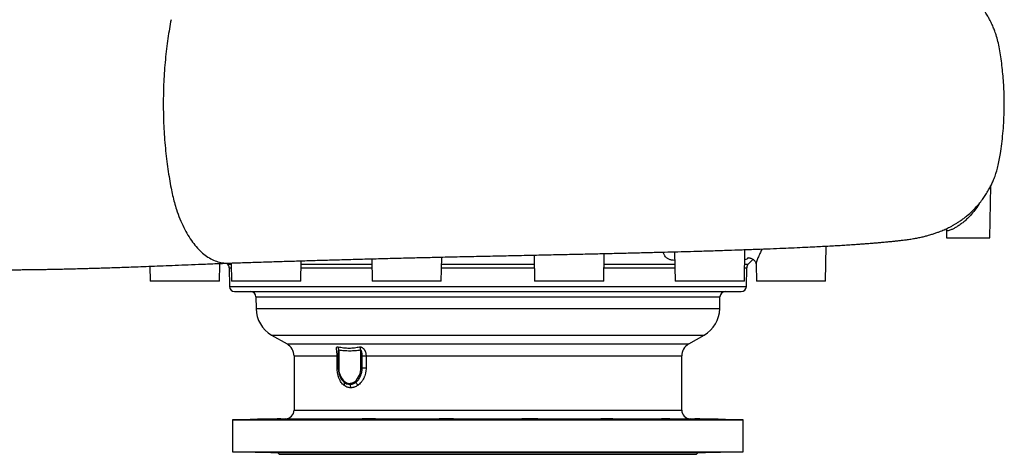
# Model space of a CAD drawing. Header units: millimetres. Extents: x 1566 to 6379, y 1263 to 6912.
# Tile 6 of 11: x 4104 to 6379, y 1263 to 2267. Entities that reach past the tile are written whole.
import ezdxf

# ---------------------------------------------------------------- set-up
doc = ezdxf.new("R2010")
doc.units = ezdxf.units.MM
doc.header["$LTSCALE"] = 2

msp = doc.modelspace()

# ---------------------------------------------------------------- linework, layer by layer
at = {"color": 7, "linetype": 'Continuous', "lineweight": 25}
for p, q in [((6345.6, 1762.7), (6347.8, 1883.1)), ((6245.3, 1779.9), (6245.6, 1762.7)), ((6245.4, 1779.8), (6245.4, 1779.9)), ((6245.6, 1762.7), (6345.6, 1762.7)), ((5617.1, 1730.2), (5618.3, 1662.7)), ((5778.3, 1662.7), (5779.6, 1735.8)), ((5965.9, 1662.7), (5967.4, 1743.9)), ((4753, 1662.7), (4753.8, 1710)), ((4917.1, 1714.6), (4918, 1662.7)), ((5078, 1662.7), (5079, 1718.6)), ((5292.2, 1723.2), (5293.3, 1662.7)), ((5453.3, 1662.7), (5454.4, 1726.7)), ((5787.1, 1702.1), (5798.5, 1713.5)), ((4404.7, 1697.4), (4405.4, 1662.7)), ((4565.4, 1662.7), (4566, 1701.2)), ((4566, 1701.2), (4566, 1701.2)), ((4581.9, 1704.4), (4584.2, 1702.1)), ((4587.7, 1693.9), (4588.4, 1650.5)), ((4592.3, 1704.8), (4593, 1662.7)), ((5782.9, 1650.5), (5783.6, 1693.9)), ((5805.3, 1701.2), (5805.9, 1662.7)), ((4565.4, 1662.7), (4405.4, 1662.7)), ((4753, 1662.7), (4593, 1662.7)), ((5078, 1662.7), (4918, 1662.7)), ((5453.3, 1662.7), (5293.3, 1662.7)), ((5778.3, 1662.7), (5618.3, 1662.7)), ((5965.9, 1662.7), (5805.9, 1662.7)), ((4600.4, 1638.7), (5770.9, 1638.7)), ((4649.5, 1626.9), (4649.9, 1599.4)), ((5721.4, 1599.4), (5721.8, 1626.9)), ((4685.9, 1538.3), (4721.6, 1517.7)), ((5649.6, 1517.7), (5685.4, 1538.3)), ((4840.9, 1503.2), (4840.9, 1462.7)), ((4891.8, 1462.7), (4891.8, 1503.2)), ((4737.6, 1490), (4737.6, 1364.8)), ((4837.2, 1462.7), (4837.2, 1490)), ((4839.7, 1497.1), (4839.7, 1496.7)), ((4839.7, 1496.7), (4839.7, 1462.7)), ((4895.1, 1490), (4904.1, 1490)), ((4895.1, 1462.7), (4895.1, 1490)), ((4904.1, 1490), (4904.1, 1462.7)), ((5633.6, 1364.8), (5633.6, 1490)), ((4895.1, 1462.7), (4891.8, 1462.7)), ((4895.1, 1462.7), (4904.1, 1462.7)), ((4718, 1344.8), (4595.7, 1342.7)), ((4595.7, 1342.7), (4595.7, 1268.7)), ((4595.7, 1342.7), (5775.6, 1342.7)), ((5775.6, 1342.7), (5653.3, 1344.8)), ((5775.6, 1268.7), (5775.6, 1342.7)), ((4595.7, 1268.7), (4699.5, 1266.9)), ((4595.7, 1268.7), (5775.6, 1268.7)), ((4699.5, 1266.9), (4703.6, 1262.7)), ((4699.5, 1266.9), (5671.8, 1266.9)), ((4703.6, 1262.7), (5667.6, 1262.7)), ((5667.6, 1262.7), (5671.8, 1266.9)), ((5671.8, 1266.9), (5775.6, 1268.7))]:
    msp.add_line(p, q, dxfattribs=at)
at = {"color": 8, "linetype": 'Continuous', "lineweight": 25}
for p, q in [((5779.6, 1734.6), (5780.3, 1735.9)), ((4565.9, 1701.2), (4565.7, 1703.8)), ((4584.2, 1702.1), (4592.3, 1702.1)), ((4587.7, 1693.9), (4592.5, 1693.9)), ((4753.5, 1693.9), (4917.5, 1693.9)), ((4753.7, 1702.1), (4917.3, 1702.1)), ((5078.5, 1693.9), (5292.8, 1693.9)), ((5078.7, 1702.1), (5292.6, 1702.1)), ((5453.8, 1693.9), (5617.8, 1693.9)), ((5454, 1702.1), (5617.6, 1702.1)), ((5778.8, 1693.9), (5783.6, 1693.9)), ((5779, 1702.1), (5787.1, 1702.1)), ((4588.4, 1650.5), (5782.9, 1650.5)), ((4649.5, 1626.9), (5721.8, 1626.9)), ((4649.9, 1599.4), (5721.4, 1599.4)), ((4685.9, 1538.3), (5685.4, 1538.3)), ((4721.6, 1517.7), (5649.6, 1517.7)), ((4737.6, 1490), (4837.2, 1490)), ((4837.2, 1490), (4839.7, 1490)), ((4904.1, 1490), (5633.6, 1490)), ((4837.2, 1462.7), (4839.7, 1462.7)), ((4839.7, 1462.7), (4840.9, 1462.7)), ((4718, 1344.8), (5653.3, 1344.8)), ((4737.6, 1364.8), (5633.6, 1364.8))]:
    msp.add_line(p, q, dxfattribs=at)
at = {"color": 7, "linetype": 'Continuous', "lineweight": 25, "flags": 128}
for points in [[(4653.6, 1343.5), (4653.7, 1343.5), (4654.6, 1343.5), (4656.2, 1343.6), (4658.6, 1343.6), (4661.5, 1343.6), (4665, 1343.7), (4668.9, 1343.7), (4673.2, 1343.8), (4677.6, 1343.9), (4682.2, 1343.9), (4686.7, 1344), (4691, 1344.1), (4695, 1344.2), (4698.7, 1344.2), (4701.8, 1344.3), (4704.3, 1344.4), (4706.1, 1344.4), (4707.2, 1344.4), (4707.5, 1344.5), (4707.1, 1344.5), (4705.9, 1344.5), (4704.1, 1344.5), (4701.5, 1344.4), (4698.3, 1344.4), (4694.7, 1344.3), (4690.6, 1344.3), (4686.3, 1344.2), (4681.8, 1344.1), (4677.2, 1344), (4672.8, 1344), (4668.5, 1343.9), (4664.6, 1343.8), (4661.2, 1343.7), (4658.3, 1343.7), (4655.6, 1343.6), (4655.6, 1343.6)], [(5066.1, 1343.6), (5069.6, 1343.6), (5073.5, 1343.6), (5077.7, 1343.5), (5082.2, 1343.5), (5086.7, 1343.6), (5091.2, 1343.6), (5095.6, 1343.6), (5099.6, 1343.7), (5103.2, 1343.7), (5106.3, 1343.8), (5108.9, 1343.9), (5110.7, 1343.9), (5111.8, 1344), (5112.2, 1344.1), (5111.8, 1344.2), (5110.6, 1344.2), (5108.7, 1344.3), (5106.2, 1344.4), (5103, 1344.4), (5099.4, 1344.4), (5095.3, 1344.5), (5091, 1344.5), (5086.5, 1344.5), (5081.9, 1344.5), (5077.5, 1344.4), (5073.2, 1344.4), (5069.3, 1344.3), (5065.9, 1344.3), (5063, 1344.2), (5060.7, 1344.1), (5059.2, 1344), (5058.3, 1344), (5058.3, 1344)], [(5471.8, 1343.6), (5476.3, 1343.6), (5480.7, 1343.6), (5484.9, 1343.5), (5488.6, 1343.5), (5491.9, 1343.6), (5494.7, 1343.6), (5496.7, 1343.6), (5498.1, 1343.7), (5498.7, 1343.7), (5498.6, 1343.8), (5497.7, 1343.9), (5496, 1343.9), (5493.7, 1344), (5490.8, 1344.1), (5487.3, 1344.2), (5483.3, 1344.2), (5479.1, 1344.3), (5474.6, 1344.4), (5470.1, 1344.4), (5465.6, 1344.4), (5461.2, 1344.5), (5457.2, 1344.5), (5453.6, 1344.5), (5450.5, 1344.5), (5448, 1344.4), (5446.2, 1344.4), (5445.1, 1344.3), (5445.1, 1344.3)], [(5624.2, 1343.6), (5628.2, 1343.6), (5631.9, 1343.6), (5635, 1343.5), (5637.5, 1343.5), (5639.4, 1343.6), (5640.5, 1343.6), (5640.9, 1343.6), (5640.5, 1343.7), (5639.3, 1343.7), (5637.4, 1343.8), (5634.9, 1343.9), (5631.8, 1343.9), (5628.1, 1344), (5624.1, 1344.1), (5619.7, 1344.2), (5615.2, 1344.2), (5610.7, 1344.3), (5606.2, 1344.4), (5602, 1344.4), (5598.1, 1344.4), (5594.6, 1344.5), (5591.7, 1344.5), (5589.4, 1344.5), (5587.8, 1344.5), (5587, 1344.4), (5587, 1344.4)]]:
    msp.add_lwpolyline(points, dxfattribs=at)
at = {"color": 7, "linetype": 'Continuous', "lineweight": 25}
for centre, radius, start, end in [((4575.7, 1693.6), 12, 1, 45), ((5795.6, 1693.6), 12, 135, 179), ((4600.4, 1650.7), 12, 181, 270), ((4637.5, 1626.7), 12, 1, 90), ((5733.8, 1626.7), 12, 90, 179), ((5770.9, 1650.7), 12, 270, 359), ((4721.9, 1600.7), 72, 181, 240), ((5649.4, 1600.7), 72, 300, 359), ((4705.6, 1490), 32, 0, 60), ((4826.5, 1504.4), 14.4, 355.3946, 27.9484), ((4876, 1502.4), 15.8, 3.0258, 33.6253), ((5665.6, 1490), 32, 120, 180), ((4881, 1460.9), 40.2, 177.4747, 227.7069), ((4851.7, 1460.9), 40.2, 312.2929, 2.5255), ((4843.7, 1425.6), 10.6, 339.3669, 17.9924), ((4857.2, 1429.8), 3.51, 155.7485, 194.9846), ((4871.4, 1426.6), 5.11, 179.3497, 208.821), ((4853.5, 1416.8), 15.3, 359.3485, 28.8223), ((4884.5, 1433.6), 6.27, 201.9432, 228.3944), ((4866.6, 1415.1), 19.5, 20.3385, 45.197), ((4717.6, 1364.8), 20, 271, 0), ((5653.6, 1364.8), 20, 180, 269)]:
    msp.add_arc(centre, radius, start, end, dxfattribs=at)
for points, knots in [([(4585.5, 1704.6), (4598.1, 1705), (4623.2, 1705.8), (4661.7, 1707.1), (4700.1, 1708.3), (4738.5, 1709.5), (4776.7, 1710.7), (4814.6, 1711.8), (4854.2, 1712.9), (4895.4, 1714), (4938.1, 1715.2), (4980.1, 1716.3), (5021.3, 1717.3), (5061.7, 1718.2), (5105.6, 1719.2), (5152.7, 1720.3), (5202.8, 1721.3), (5251.1, 1722.3), (5297.6, 1723.3), (5342.1, 1724.3), (5384.5, 1725.2), (5424.8, 1726.1), (5463.3, 1726.9), (5500.3, 1727.8), (5535.7, 1728.7), (5569.4, 1729.6), (5601.4, 1730.4), (5632, 1731.2), (5664.1, 1732.1), (5697.5, 1733.1), (5731.8, 1734.2), (5765.5, 1735.3), (5798.3, 1736.5), (5830.2, 1737.7), (5859.7, 1738.9), (5887, 1740), (5912.5, 1741.1), (5934.7, 1742.2), (5954.2, 1743.2), (5971.4, 1744.1), (5988, 1745), (6003.4, 1745.9), (6015.8, 1746.7), (6026.1, 1747.4), (6035.1, 1748), (6045.1, 1748.7), (6055.6, 1749.4), (6066.1, 1750.2), (6076.1, 1751), (6084.3, 1751.7), (6091, 1752.3), (6096.3, 1752.8), (6101.6, 1753.3), (6106.9, 1753.7), (6112.1, 1754.2), (6116.9, 1754.7), (6120.8, 1755.1), (6123.8, 1755.4), (6126.4, 1755.7), (6129.4, 1756), (6133, 1756.4), (6137.2, 1756.8), (6141.4, 1757.3), (6145.8, 1757.9), (6150.2, 1758.4), (6155.2, 1759.1), (6160.4, 1759.8), (6165.8, 1760.7), (6171.3, 1761.6), (6176.4, 1762.5), (6181.4, 1763.5), (6187.7, 1764.9), (6195.5, 1766.7), (6203, 1768.7), (6210.2, 1770.8), (6217.2, 1773), (6224.4, 1775.5), (6232.3, 1778.5), (6242.2, 1782.7), (6251.2, 1787), (6258.8, 1791), (6264.7, 1794.4), (6270.9, 1798.2), (6277.7, 1802.7), (6285.4, 1808.2), (6294.4, 1815.3), (6304.2, 1824.1), (6314, 1834), (6322.6, 1843.9), (6329.9, 1853.5), (6336.6, 1863.3), (6342.5, 1873.1), (6347.8, 1882.9), (6352.3, 1892.6), (6356.6, 1903), (6360.7, 1914.8), (6364.4, 1928), (6367.3, 1942.5), (6370.2, 1960.1), (6373.2, 1980.7), (6375.8, 2004.4), (6377.7, 2028.7), (6378.7, 2053.2), (6379, 2077.5), (6378.5, 2100.4), (6377.3, 2121.7), (6375.7, 2141.8), (6373.5, 2161.7), (6370.9, 2181.2), (6367.9, 2199.7), (6364.6, 2216.6), (6360.5, 2230.9), (6356.4, 2242.7), (6352.4, 2252.3), (6348.7, 2260.3), (6344.8, 2267.9), (6340.1, 2276.1), (6334, 2285.8), (6325.9, 2297), (6317, 2307.8), (6307.6, 2317.6), (6298.8, 2325.9), (6290.1, 2333.2), (6282.2, 2339.2), (6275.2, 2344.1), (6268.7, 2348.2), (6262.4, 2352), (6255.9, 2355.6), (6249.1, 2359), (6242.5, 2362.1), (6236.5, 2364.8), (6231.1, 2367), (6226.1, 2368.9), (6221.3, 2370.6), (6216.7, 2372.2), (6212.8, 2373.5), (6209.1, 2374.6), (6205.3, 2375.8), (6200.6, 2377.1), (6195.4, 2378.4), (6190.4, 2379.7), (6186.2, 2380.6), (6182.6, 2381.4), (6178.8, 2382.1), (6174.3, 2383), (6168.3, 2384.1), (6161.4, 2385.2), (6153.9, 2386.3), (6147.5, 2387.2), (6141.4, 2387.9), (6135.1, 2388.7), (6127.7, 2389.5), (6119.6, 2390.4), (6111, 2391.2), (6102.8, 2392), (6094.4, 2392.8), (6085.3, 2393.6), (6075.4, 2394.4), (6064.9, 2395.3), (6054.3, 2396.1), (6043.7, 2396.9), (6033.3, 2397.6), (6020.5, 2398.5), (6005.3, 2399.4), (5987.6, 2400.5), (5970.2, 2401.4), (5952.4, 2402.4), (5933.6, 2403.3), (5913.2, 2404.3), (5889.9, 2405.3), (5863.6, 2406.4), (5834.3, 2407.6), (5803.1, 2408.8), (5774, 2409.8), (5747.8, 2410.7), (5724.9, 2411.5), (5701.2, 2412.2), (5677.1, 2412.9), (5650.9, 2413.7), (5623.6, 2414.5), (5595.6, 2415.2), (5569.4, 2415.9), (5544.9, 2416.5), (5522.4, 2417.1), (5501.3, 2417.6), (5480.8, 2418.1), (5460.1, 2418.5), (5441, 2419), (5423.5, 2419.3), (5407.8, 2419.7), (5391.9, 2420), (5375.7, 2420.4), (5358.7, 2420.7), (5340.1, 2421.1), (5320, 2421.5), (5298.5, 2421.9), (5275.7, 2422.4), (5251, 2422.9), (5224.5, 2423.4), (5196, 2424), (5166, 2424.6), (5134.4, 2425.2), (5101.3, 2425.9), (5066.4, 2426.7), (5029.8, 2427.5), (4991.5, 2428.4), (4951.6, 2429.5), (4913.3, 2430.5), (4876.7, 2431.5), (4842.3, 2432.5), (4806.9, 2433.5), (4770.9, 2434.7), (4734.3, 2435.8), (4697.4, 2437), (4660.2, 2438.2), (4622.7, 2439.5), (4598, 2440.4), (4585.6, 2440.8)], [0, 0, 0, 0, 0.008849, 0.017552, 0.026113, 0.034518, 0.042765, 0.05086, 0.05881, 0.067904, 0.076807, 0.085519, 0.09404, 0.102369, 0.110506, 0.12114, 0.131434, 0.141394, 0.151026, 0.160337, 0.169176, 0.17772, 0.185974, 0.19394, 0.201756, 0.209273, 0.216489, 0.22347, 0.230298, 0.238979, 0.247371, 0.255477, 0.264347, 0.272854, 0.281004, 0.288798, 0.296247, 0.303611, 0.309183, 0.314781, 0.320407, 0.325817, 0.330779, 0.333652, 0.336994, 0.340808, 0.345018, 0.349235, 0.353408, 0.357537, 0.359844, 0.362171, 0.36452, 0.366891, 0.369283, 0.371556, 0.373492, 0.374774, 0.375874, 0.377191, 0.378847, 0.380843, 0.382987, 0.38486, 0.387214, 0.389306, 0.391845, 0.394551, 0.397093, 0.399435, 0.401548, 0.403731, 0.407654, 0.411149, 0.413367, 0.416518, 0.420175, 0.422914, 0.426685, 0.430325, 0.432274, 0.434005, 0.435629, 0.437447, 0.439497, 0.441792, 0.444851, 0.447836, 0.450599, 0.453141, 0.455461, 0.458052, 0.460301, 0.462374, 0.464682, 0.467243, 0.470058, 0.473124, 0.476391, 0.481022, 0.485988, 0.491071, 0.496096, 0.501114, 0.506046, 0.510199, 0.514318, 0.518436, 0.522559, 0.526451, 0.53002, 0.533186, 0.535621, 0.537742, 0.539547, 0.541113, 0.543037, 0.545452, 0.548362, 0.551764, 0.554305, 0.55697, 0.559394, 0.561544, 0.563428, 0.565066, 0.566823, 0.568944, 0.571246, 0.573476, 0.575669, 0.577703, 0.579753, 0.582156, 0.584141, 0.585802, 0.587146, 0.588656, 0.590538, 0.593129, 0.59525, 0.596878, 0.598339, 0.600027, 0.601944, 0.604236, 0.608301, 0.611753, 0.614651, 0.617448, 0.620375, 0.623633, 0.627744, 0.631608, 0.635176, 0.638779, 0.64277, 0.647084, 0.651468, 0.655704, 0.659793, 0.663733, 0.667524, 0.673928, 0.679988, 0.685779, 0.691365, 0.697231, 0.703485, 0.710127, 0.717959, 0.726086, 0.734475, 0.743131, 0.748709, 0.754394, 0.760186, 0.766073, 0.771786, 0.778661, 0.785063, 0.790984, 0.796432, 0.801413, 0.805892, 0.810324, 0.8148, 0.81932, 0.822636, 0.825975, 0.82934, 0.832729, 0.836206, 0.840084, 0.84441, 0.848767, 0.8535, 0.858608, 0.864094, 0.869957, 0.876199, 0.882646, 0.889455, 0.896629, 0.904169, 0.912076, 0.920349, 0.928989, 0.936019, 0.943275, 0.95076, 0.958478, 0.966432, 0.974483, 0.982766, 0.99127, 1, 1, 1, 1]), ([(4453.4, 2267.3), (4450.8, 2253.6), (4445.9, 2224.5), (4440.9, 2183.7), (4438.1, 2149.5), (4436, 2114.9), (4435.5, 2089.2), (4435.5, 2056.1), (4436.2, 2021.8), (4440, 1969.9), (4445.9, 1921), (4450.8, 1891.8), (4453.4, 1878.1)], [0.4946054, 0.4946054, 0.4946054, 0.4946054, 0.5112806, 0.5279559, 0.5362936, 0.5446312, 0.5613065, 0.5613065, 0.5780178, 0.5947291, 0.6114404, 0.6281517, 0.6281517, 0.6281517, 0.6281517]), ([(4453.4, 1878.1), (4454.6, 1872.3), (4456.9, 1860.9), (4461.1, 1844.5), (4466.6, 1826.3), (4473.7, 1806.9), (4482.6, 1787), (4492.4, 1769), (4503, 1753), (4514.3, 1739.2), (4526.2, 1727.5), (4538.7, 1718.1), (4551.7, 1711), (4565.1, 1706.4), (4576.5, 1704.5), (4583.3, 1704.6), (4585.5, 1704.7)], [0, 0, 0, 0, 0.056825, 0.112691, 0.167741, 0.249028, 0.329122, 0.408344, 0.486983, 0.565305, 0.64357, 0.722036, 0.800962, 0.88063, 0.961341, 1, 1, 1, 1]), ([(6244.6, 1784), (6244.7, 1783.8), (6245.2, 1782.8), (6245.5, 1781.4), (6245.5, 1780.2), (6245.5, 1779.8)], [0, 0, 0, 0, 0.143826, 0.74071, 1, 1, 1, 1]), ([(5785.6, 1716.4), (5785.6, 1716.4), (5785.7, 1716.4), (5786.4, 1716.6), (5787.7, 1716.8), (5789.6, 1716.8), (5792, 1716.5), (5795, 1715.6), (5797.9, 1714), (5800.5, 1711.9), (5802.6, 1709.4), (5804, 1706.9), (5804.8, 1704.6), (5805.2, 1702.7), (5805.3, 1701.6), (5805.3, 1701.2), (5805.3, 1701.1)], [0, 0, 0, 0, 0.06537, 0.131956, 0.197743, 0.263935, 0.342831, 0.430276, 0.52026, 0.608593, 0.693036, 0.772983, 0.848593, 0.920381, 0.990059, 1, 1, 1, 1]), ([(4045.8, 1688.4), (4051, 1688.5), (4061, 1688.7), (4075.8, 1689), (4089.9, 1689.2), (4103.1, 1689.4), (4115.4, 1689.6), (4126.6, 1689.7), (4136.7, 1689.9), (4145.7, 1690), (4153.8, 1690.1), (4161.2, 1690.2), (4168.4, 1690.3), (4175.5, 1690.5), (4182.8, 1690.6), (4189.7, 1690.7), (4196.4, 1690.9), (4202.9, 1691), (4209.2, 1691.1), (4215.5, 1691.3), (4222, 1691.4), (4229.2, 1691.6), (4237.5, 1691.8), (4247.2, 1692.1), (4258.4, 1692.4), (4270.9, 1692.8), (4284.7, 1693.2), (4300.1, 1693.7), (4316.9, 1694.2), (4335.5, 1694.9), (4355.9, 1695.6), (4378.2, 1696.4), (4402.3, 1697.3), (4428.4, 1698.3), (4456.2, 1699.4), (4485.8, 1700.6), (4517.2, 1701.9), (4550.6, 1703.2), (4573.9, 1704.1), (4585.9, 1704.6)], [0, 0, 0, 0, 0.038747, 0.075431, 0.109704, 0.141354, 0.170254, 0.196414, 0.218664, 0.238668, 0.256518, 0.272304, 0.286114, 0.302516, 0.317098, 0.331093, 0.344554, 0.35753, 0.370062, 0.382183, 0.394612, 0.408192, 0.424288, 0.442915, 0.464045, 0.48762, 0.513095, 0.540872, 0.570973, 0.603367, 0.638662, 0.676289, 0.716251, 0.758535, 0.803123, 0.849112, 0.897124, 0.947305, 1, 1, 1, 1]), ([(4566, 1701.1), (4566, 1701.5), (4566, 1702.3), (4566.3, 1703.4), (4566.4, 1703.8)], [0, 0, 0, 0, 0.5722641, 1, 1, 1, 1]), ([(4837.2, 1490), (4837.2, 1491.2), (4837.1, 1492.5), (4837, 1494.9), (4836.9, 1496.1), (4836.7, 1498.5), (4836.6, 1499.6), (4836.4, 1501.3), (4836.4, 1501.8), (4836.2, 1502.9), (4836.2, 1503.5), (4836, 1505), (4835.9, 1506), (4835.8, 1507.8), (4835.9, 1508.6), (4836.1, 1509.6), (4836.2, 1510), (4836.6, 1510.5), (4836.8, 1510.7), (4837.3, 1511), (4837.6, 1511.1), (4838.4, 1511.2), (4838.8, 1511.2), (4839.2, 1511.1)], [0, 0, 0, 0, 0.125, 0.125, 0.25, 0.25, 0.375, 0.375, 0.4375, 0.4375, 0.5, 0.5, 0.625, 0.625, 0.75, 0.75, 0.8125, 0.8125, 0.875, 0.875, 0.9375, 0.9375, 1, 1, 1, 1]), ([(4839.2, 1511.1), (4843.6, 1510.3), (4847.9, 1509.6), (4856.4, 1508.5), (4860.6, 1508.3), (4866.9, 1508.3), (4869, 1508.3), (4873.1, 1508.6), (4875.1, 1508.8), (4881.2, 1509.6), (4885.2, 1510.3), (4889.2, 1511.1)], [0, 0, 0, 0, 0.25, 0.25, 0.5, 0.5, 0.625, 0.625, 0.75, 0.75, 1, 1, 1, 1]), ([(4891.8, 1503.2), (4887.6, 1502.7), (4883.3, 1502.2), (4874.8, 1501.6), (4870.6, 1501.4), (4862.1, 1501.4), (4857.8, 1501.6), (4849.4, 1502.2), (4845.1, 1502.7), (4840.9, 1503.2)], [0, 0, 0, 0, 0.25, 0.25, 0.5, 0.5, 0.75, 0.75, 1, 1, 1, 1]), ([(4889.2, 1511.1), (4889.6, 1511.2), (4890, 1511.2), (4891, 1511.1), (4891.6, 1511), (4892.6, 1510.7), (4893.2, 1510.5), (4894.2, 1510), (4894.8, 1509.7), (4896.3, 1508.6), (4897.2, 1507.8), (4898.5, 1506.5), (4898.9, 1506), (4899.6, 1505), (4900, 1504.5), (4900.6, 1503.5), (4900.9, 1503), (4901.5, 1501.9), (4901.8, 1501.3), (4902.5, 1499.6), (4902.9, 1498.5), (4903.5, 1496.1), (4903.7, 1494.9), (4904, 1492.5), (4904.1, 1491.2), (4904.1, 1490)], [0, 0, 0, 0, 0.0625, 0.0625, 0.125, 0.125, 0.1875, 0.1875, 0.25, 0.25, 0.375, 0.375, 0.4375, 0.4375, 0.5, 0.5, 0.5625, 0.5625, 0.625, 0.625, 0.75, 0.75, 0.875, 0.875, 1, 1, 1, 1]), ([(4895.1, 1490), (4895.1, 1491.2), (4895.1, 1492.4), (4894.9, 1494.8), (4894.8, 1496), (4894.5, 1497.8), (4894.4, 1498.4), (4894.1, 1499.6), (4894, 1500.2), (4893.7, 1501.1), (4893.6, 1501.4), (4893.3, 1501.9), (4893.2, 1502.2), (4892.9, 1502.7), (4892.7, 1502.9), (4892.4, 1503.2), (4892.2, 1503.2), (4892, 1503.3), (4891.9, 1503.2), (4891.8, 1503.2)], [0, 0, 0, 0, 0.25, 0.25, 0.5, 0.5, 0.625, 0.625, 0.75, 0.75, 0.8125, 0.8125, 0.875, 0.875, 0.9375, 0.9375, 0.96875, 0.96875, 1, 1, 1, 1]), ([(4853.6, 1421.8), (4853, 1422.3), (4852.4, 1422.8), (4851.1, 1423.9), (4850.6, 1424.5), (4848.8, 1426.3), (4847.7, 1427.6), (4845.7, 1430.4), (4844.8, 1431.9), (4843.4, 1434.4), (4843, 1435.2), (4842.2, 1436.9), (4841.9, 1437.8), (4840.8, 1440.5), (4840.2, 1442.3), (4839.4, 1445.2), (4839.1, 1446.2), (4838.6, 1448.2), (4838.4, 1449.2), (4837.9, 1452.3), (4837.6, 1454.3), (4837.3, 1458.5), (4837.2, 1460.6), (4837.2, 1462.7)], [0, 0, 0, 0, 0.0625, 0.0625, 0.125, 0.125, 0.25, 0.25, 0.375, 0.375, 0.4375, 0.4375, 0.5, 0.5, 0.625, 0.625, 0.6875, 0.6875, 0.75, 0.75, 0.875, 0.875, 1, 1, 1, 1]), ([(4839.7, 1462.7), (4839.8, 1460.7), (4839.9, 1456.7), (4840.9, 1450.8), (4842.5, 1445.2), (4844.8, 1440), (4846.7, 1436.5), (4848, 1435), (4848.2, 1434.8)], [0, 0, 0, 0, 0.189557, 0.383952, 0.574572, 0.770071, 0.965364, 1, 1, 1, 1]), ([(4880.4, 1428.9), (4881.5, 1429.7), (4882.5, 1430.6), (4884.5, 1432.6), (4885.5, 1433.7), (4887.3, 1436.1), (4888.1, 1437.4), (4889.7, 1440.1), (4890.4, 1441.5), (4891.7, 1444.4), (4892.3, 1446), (4893.3, 1449.2), (4893.7, 1450.8), (4894.2, 1453.3), (4894.4, 1454.1), (4894.7, 1455.8), (4894.8, 1456.7), (4895, 1459.2), (4895.1, 1461), (4895.1, 1462.7)], [0, 0, 0, 0, 0.125, 0.125, 0.25, 0.25, 0.375, 0.375, 0.5, 0.5, 0.625, 0.625, 0.75, 0.75, 0.8125, 0.8125, 0.875, 0.875, 1, 1, 1, 1]), ([(4904.1, 1462.7), (4904.1, 1460.6), (4904, 1458.5), (4903.7, 1455.3), (4903.5, 1454.3), (4903.2, 1452.2), (4903, 1451.2), (4902.3, 1448.2), (4901.8, 1446.2), (4900.8, 1443.3), (4900.4, 1442.4), (4899.7, 1440.5), (4899.2, 1439.6), (4898, 1436.9), (4897, 1435.2), (4895.5, 1432.7), (4894.9, 1431.9), (4893.8, 1430.4), (4893.2, 1429.7), (4891.5, 1427.6), (4890.2, 1426.3), (4887.7, 1423.9), (4886.3, 1422.8), (4884.9, 1421.8)], [0, 0, 0, 0, 0.125, 0.125, 0.1875, 0.1875, 0.25, 0.25, 0.375, 0.375, 0.4375, 0.4375, 0.5, 0.5, 0.625, 0.625, 0.6875, 0.6875, 0.75, 0.75, 0.875, 0.875, 1, 1, 1, 1]), ([(4868.9, 1416.6), (4866.1, 1416.6), (4863.5, 1417), (4860.3, 1418.1), (4859.7, 1418.4), (4858.4, 1418.9), (4857.8, 1419.2), (4856, 1420.2), (4854.8, 1421), (4853.6, 1421.8)], [0, 0, 0, 0, 0.5, 0.5, 0.625, 0.625, 0.75, 0.75, 1, 1, 1, 1]), ([(4853.8, 1428.9), (4854.8, 1428.1), (4855.8, 1427.4), (4858, 1426.2), (4859.1, 1425.7), (4862.4, 1424.6), (4864.6, 1424.2), (4867, 1424.2)], [0, 0, 0, 0, 0.25, 0.25, 0.5, 0.5, 1, 1, 1, 1]), ([(4854, 1431.2), (4854.9, 1430.5), (4855.9, 1429.8), (4857.4, 1429), (4857.9, 1428.7), (4858.9, 1428.2), (4859.4, 1428), (4862, 1427.1), (4864.2, 1426.7), (4866.3, 1426.7)], [0, 0, 0, 0, 0.25, 0.25, 0.375, 0.375, 0.5, 0.5, 1, 1, 1, 1]), ([(4866.3, 1426.7), (4867.4, 1426.7), (4868.5, 1426.8), (4870.1, 1427.1), (4870.6, 1427.2), (4871.7, 1427.5), (4872.2, 1427.7), (4874.8, 1428.6), (4876.8, 1429.7), (4878.7, 1431.2)], [0, 0, 0, 0, 0.25, 0.25, 0.375, 0.375, 0.5, 0.5, 1, 1, 1, 1]), ([(4867, 1424.2), (4868.1, 1424.2), (4869.3, 1424.3), (4871.6, 1424.7), (4872.7, 1425), (4876.1, 1426.2), (4878.3, 1427.3), (4880.4, 1428.9)], [0, 0, 0, 0, 0.25, 0.25, 0.5, 0.5, 1, 1, 1, 1]), ([(4884.9, 1421.8), (4882.3, 1420.1), (4879.7, 1418.8), (4876.4, 1417.7), (4875.7, 1417.5), (4874.3, 1417.2), (4873.6, 1417), (4871.6, 1416.7), (4870.2, 1416.6), (4868.9, 1416.6)], [0, 0, 0, 0, 0.5, 0.5, 0.625, 0.625, 0.75, 0.75, 1, 1, 1, 1]), ([(4655.6, 1343.6), (4655.1, 1343.6), (4654, 1343.6), (4653.7, 1343.6), (4653.6, 1343.6)], [0, 0, 0, 0, 0.5, 1, 1, 1, 1]), ([(4730.4, 1343.6), (4730.5, 1343.6), (4730.7, 1343.6), (4731.9, 1343.5), (4733.7, 1343.5), (4736.3, 1343.5), (4739.4, 1343.5), (4743.1, 1343.6), (4747.1, 1343.6), (4751.5, 1343.7), (4756, 1343.7), (4760.6, 1343.8), (4765.1, 1343.9), (4769.3, 1343.9), (4773.2, 1344), (4776.7, 1344.1), (4779.6, 1344.2), (4782, 1344.2), (4783.5, 1344.3), (4784.4, 1344.4), (4784.4, 1344.4), (4784.4, 1344.4)], [0, 0, 0, 0, 0.053684, 0.107368, 0.161051, 0.214735, 0.268417, 0.322098, 0.375781, 0.429463, 0.483151, 0.536839, 0.590534, 0.644229, 0.69793, 0.751632, 0.805337, 0.859042, 0.912744, 0.966447, 1, 1, 1, 1]), ([(4872.6, 1343.7), (4872.6, 1343.7), (4872.4, 1343.7), (4872.9, 1343.7), (4874, 1343.6), (4874.6, 1343.6)], [0, 0, 0, 0, 0.033827, 0.463692, 1, 1, 1, 1]), ([(4926.3, 1344.3), (4926.1, 1344.3), (4925.6, 1344.4), (4923.9, 1344.4), (4921.5, 1344.5), (4918.6, 1344.5), (4915, 1344.5), (4911.1, 1344.5), (4906.8, 1344.5), (4902.3, 1344.4), (4897.7, 1344.4), (4893.2, 1344.3), (4888.9, 1344.3), (4884.9, 1344.2), (4881.2, 1344.1), (4878.1, 1344), (4875.6, 1344), (4873.8, 1343.9), (4873.2, 1343.8), (4872.9, 1343.8)], [0, 0, 0, 0, 0.058835, 0.117663, 0.17649, 0.235309, 0.294127, 0.352938, 0.41175, 0.47056, 0.529371, 0.588188, 0.647005, 0.70583, 0.764656, 0.82349, 0.882325, 0.941162, 1, 1, 1, 1]), ([(4874.6, 1343.6), (4875.2, 1343.6), (4876.5, 1343.6), (4879.3, 1343.5), (4882.6, 1343.5), (4886.4, 1343.5), (4890.6, 1343.5), (4895, 1343.6), (4899.6, 1343.6), (4904.2, 1343.7), (4908.6, 1343.7), (4912.7, 1343.8), (4916.5, 1343.9), (4919.8, 1343.9), (4922.6, 1344), (4924.7, 1344.1), (4926, 1344.2), (4926.6, 1344.2), (4926.5, 1344.3), (4926.5, 1344.3)], [0, 0, 0, 0, 0.061354, 0.122708, 0.184062, 0.245416, 0.306768, 0.36812, 0.429472, 0.490824, 0.552183, 0.613541, 0.674908, 0.736276, 0.79765, 0.859024, 0.920402, 0.98178, 1, 1, 1, 1]), ([(5058.3, 1343.9), (5058.3, 1343.9), (5058.2, 1343.9), (5058.8, 1343.8), (5060.3, 1343.7), (5062.6, 1343.7), (5064.8, 1343.6), (5066.1, 1343.6)], [0, 0, 0, 0, 0.087321, 0.302195, 0.517062, 0.731928, 1, 1, 1, 1]), ([(5313.1, 1343.9), (5312.9, 1344), (5312.6, 1344), (5311.1, 1344.1), (5309, 1344.2), (5306.2, 1344.2), (5302.9, 1344.3), (5299.1, 1344.4), (5294.9, 1344.4), (5290.5, 1344.5), (5285.9, 1344.5), (5281.4, 1344.5), (5276.9, 1344.5), (5272.8, 1344.5), (5269, 1344.4), (5265.7, 1344.4), (5263, 1344.3), (5261, 1344.3), (5259.6, 1344.2), (5259.3, 1344.1), (5259.1, 1344.1)], [0, 0, 0, 0, 0.055566, 0.111131, 0.166699, 0.222267, 0.277833, 0.333399, 0.388958, 0.444517, 0.500066, 0.555616, 0.61116, 0.666703, 0.722246, 0.777789, 0.833337, 0.888885, 0.944442, 1, 1, 1, 1]), ([(5259.2, 1344.1), (5259.2, 1344.1), (5259.2, 1344), (5260.2, 1344), (5261.8, 1343.9), (5264.2, 1343.8), (5267.2, 1343.7), (5271, 1343.7), (5274.1, 1343.6), (5275.8, 1343.6)], [0, 0, 0, 0, 0.105191, 0.248411, 0.391639, 0.534869, 0.678091, 0.821314, 1, 1, 1, 1]), ([(5275.8, 1343.6), (5277.2, 1343.6), (5280.1, 1343.6), (5284.6, 1343.5), (5289.2, 1343.5), (5293.7, 1343.5), (5297.9, 1343.5), (5301.9, 1343.6), (5305.3, 1343.6), (5308.3, 1343.7), (5310.6, 1343.7), (5312.2, 1343.8), (5313, 1343.8), (5313, 1343.9), (5313, 1343.9)], [0, 0, 0, 0, 0.085895, 0.17179, 0.257685, 0.343581, 0.429473, 0.515364, 0.601257, 0.68715, 0.773052, 0.858953, 0.944866, 1, 1, 1, 1]), ([(5444.8, 1344.3), (5444.8, 1344.3), (5444.7, 1344.2), (5445.1, 1344.2), (5446.2, 1344.1), (5448.2, 1344), (5450.8, 1344), (5453.9, 1343.9), (5457.6, 1343.8), (5461.7, 1343.7), (5466.5, 1343.7), (5469.9, 1343.6), (5471.8, 1343.6)], [0, 0, 0, 0, 0.006679, 0.114079, 0.221479, 0.328893, 0.436308, 0.543729, 0.651151, 0.758568, 0.865985, 1, 1, 1, 1]), ([(5586.9, 1344.4), (5586.9, 1344.4), (5586.8, 1344.4), (5587.5, 1344.3), (5588.9, 1344.3), (5591.1, 1344.2), (5593.8, 1344.1), (5597.2, 1344), (5601, 1344), (5605.2, 1343.9), (5609.7, 1343.8), (5614.2, 1343.7), (5619.2, 1343.7), (5622.4, 1343.6), (5624.2, 1343.6)], [0, 0, 0, 0, 0.033549, 0.119454, 0.205359, 0.291277, 0.377195, 0.463125, 0.549055, 0.634991, 0.720926, 0.806858, 0.89279, 1, 1, 1, 1]), ([(5717.7, 1343.6), (5717.5, 1343.6), (5717.2, 1343.6), (5715.8, 1343.6), (5713.7, 1343.7), (5710.9, 1343.7), (5707.6, 1343.8), (5703.8, 1343.9), (5699.6, 1343.9), (5695.2, 1344), (5690.6, 1344.1), (5686.1, 1344.2), (5681.6, 1344.2), (5677.5, 1344.3), (5673.7, 1344.4), (5670.4, 1344.4), (5667.7, 1344.5), (5665.6, 1344.5), (5664.2, 1344.5), (5663.9, 1344.5), (5663.8, 1344.5)], [0, 0, 0, 0, 0.055544, 0.111088, 0.166633, 0.222183, 0.277733, 0.33329, 0.388848, 0.444412, 0.499977, 0.555544, 0.611112, 0.666677, 0.722243, 0.777801, 0.833359, 0.888908, 0.944457, 1, 1, 1, 1]), ([(5663.8, 1344.5), (5663.8, 1344.5), (5663.9, 1344.5), (5664.8, 1344.4), (5666.4, 1344.4), (5668.8, 1344.3), (5671.8, 1344.3), (5675.3, 1344.2), (5679.3, 1344.1), (5683.6, 1344), (5688, 1344), (5692.6, 1343.9), (5697.1, 1343.8), (5701.5, 1343.7), (5705.9, 1343.7), (5708.4, 1343.6), (5709.8, 1343.6)], [0, 0, 0, 0, 0.051491, 0.123069, 0.194647, 0.266232, 0.337817, 0.409414, 0.48101, 0.552616, 0.624223, 0.695834, 0.767445, 0.839053, 0.91066, 1, 1, 1, 1]), ([(5709.8, 1343.6), (5710.9, 1343.6), (5712.9, 1343.6), (5715.2, 1343.5), (5716.8, 1343.5), (5717.7, 1343.5), (5717.7, 1343.5), (5717.7, 1343.5)], [0, 0, 0, 0, 0.21473, 0.429461, 0.644193, 0.858925, 1, 1, 1, 1]), ([(4655.6, 1267.8), (4655.1, 1267.8), (4654.1, 1267.8), (4653.5, 1267.8), (4653.6, 1267.9), (4654.5, 1267.9), (4656.1, 1267.8), (4658.5, 1267.8), (4661.4, 1267.8), (4664.9, 1267.7), (4668.9, 1267.7), (4673.1, 1267.6), (4677.6, 1267.5), (4682.2, 1267.5), (4686.7, 1267.4), (4691.1, 1267.3), (4695.1, 1267.2), (4698.7, 1267.2), (4701.9, 1267.1), (4704.4, 1267), (4706.2, 1267), (4707.3, 1266.9), (4707.7, 1266.9), (4707.3, 1266.9), (4706.1, 1266.9), (4704.2, 1266.9), (4701.6, 1267), (4698.4, 1267), (4694.7, 1267.1), (4690.7, 1267.1), (4686.3, 1267.2), (4681.8, 1267.3), (4677.2, 1267.4), (4672.7, 1267.4), (4668.5, 1267.5), (4664.6, 1267.6), (4661.1, 1267.7), (4657.9, 1267.7), (4656.4, 1267.8), (4655.6, 1267.8)], [0, 0, 0, 0, 0.026843, 0.053686, 0.080529, 0.107372, 0.134214, 0.161056, 0.187899, 0.214741, 0.241586, 0.268431, 0.29528, 0.322129, 0.348981, 0.375833, 0.402687, 0.42954, 0.456393, 0.483245, 0.510094, 0.536943, 0.563788, 0.590632, 0.617474, 0.644316, 0.671157, 0.697998, 0.724842, 0.751686, 0.778534, 0.805382, 0.832234, 0.859086, 0.88594, 0.912793, 0.939646, 0.966498, 1, 1, 1, 1]), ([(4730.4, 1267.8), (4730.5, 1267.8), (4730.7, 1267.8), (4731.9, 1267.8), (4733.7, 1267.9), (4736.3, 1267.9), (4739.4, 1267.8), (4743.1, 1267.8), (4747.1, 1267.8), (4751.5, 1267.7), (4756, 1267.7), (4760.6, 1267.6), (4765.1, 1267.5), (4769.3, 1267.5), (4773.2, 1267.4), (4776.7, 1267.3), (4779.7, 1267.2), (4782, 1267.2), (4783.6, 1267.1), (4784.4, 1267), (4784.5, 1267), (4783.8, 1266.9), (4782.4, 1266.9), (4780.3, 1266.9), (4777.5, 1266.9), (4774.2, 1266.9), (4770.3, 1267), (4766.2, 1267), (4761.7, 1267.1), (4757.2, 1267.1), (4752.6, 1267.2), (4748.2, 1267.3), (4744, 1267.4), (4740.3, 1267.4), (4737, 1267.5), (4734.3, 1267.6), (4732.3, 1267.7), (4730.8, 1267.7), (4730.6, 1267.8), (4730.4, 1267.8)], [0, 0, 0, 0, 0.026843, 0.053686, 0.080529, 0.107372, 0.134214, 0.161056, 0.187899, 0.214741, 0.241586, 0.268431, 0.29528, 0.322129, 0.348981, 0.375833, 0.402687, 0.42954, 0.456393, 0.483245, 0.510094, 0.536943, 0.563788, 0.590632, 0.617474, 0.644315, 0.671157, 0.697998, 0.724842, 0.751686, 0.778534, 0.805382, 0.832234, 0.859086, 0.88594, 0.912793, 0.939646, 0.966498, 1, 1, 1, 1]), ([(4874.6, 1267.8), (4875.2, 1267.8), (4876.5, 1267.8), (4879.3, 1267.8), (4882.6, 1267.9), (4886.4, 1267.9), (4890.6, 1267.8), (4895, 1267.8), (4899.6, 1267.8), (4904.2, 1267.7), (4908.6, 1267.7), (4912.7, 1267.6), (4916.5, 1267.5), (4919.8, 1267.5), (4922.6, 1267.4), (4924.7, 1267.3), (4926, 1267.2), (4926.6, 1267.2), (4926.5, 1267.1), (4925.5, 1267), (4923.9, 1267), (4921.5, 1266.9), (4918.6, 1266.9), (4915, 1266.9), (4911.1, 1266.9), (4906.8, 1266.9), (4902.3, 1267), (4897.7, 1267), (4893.2, 1267.1), (4888.9, 1267.1), (4884.9, 1267.2), (4881.2, 1267.3), (4878.1, 1267.4), (4875.6, 1267.4), (4873.8, 1267.5), (4872.7, 1267.6), (4872.4, 1267.7), (4872.8, 1267.7), (4874, 1267.8), (4874.6, 1267.8)], [0, 0, 0, 0, 0.026843, 0.053686, 0.080529, 0.107372, 0.134214, 0.161056, 0.187899, 0.214741, 0.241586, 0.268431, 0.29528, 0.322129, 0.348981, 0.375833, 0.402687, 0.42954, 0.456393, 0.483245, 0.510094, 0.536943, 0.563788, 0.590632, 0.617474, 0.644316, 0.671157, 0.697998, 0.724842, 0.751686, 0.778534, 0.805382, 0.832234, 0.859086, 0.88594, 0.912793, 0.939646, 0.966499, 1, 1, 1, 1]), ([(5066.1, 1267.8), (5067.2, 1267.8), (5069.5, 1267.8), (5073.4, 1267.8), (5077.7, 1267.9), (5082.2, 1267.9), (5086.7, 1267.8), (5091.3, 1267.8), (5095.6, 1267.8), (5099.7, 1267.7), (5103.3, 1267.7), (5106.5, 1267.6), (5109, 1267.5), (5110.8, 1267.5), (5111.9, 1267.4), (5112.3, 1267.3), (5111.9, 1267.2), (5110.7, 1267.2), (5108.8, 1267.1), (5106.3, 1267), (5103.1, 1267), (5099.4, 1266.9), (5095.4, 1266.9), (5091, 1266.9), (5086.5, 1266.9), (5081.9, 1266.9), (5077.4, 1267), (5073.2, 1267), (5069.3, 1267.1), (5065.8, 1267.1), (5062.9, 1267.2), (5060.6, 1267.3), (5059, 1267.4), (5058.2, 1267.4), (5058.1, 1267.5), (5058.8, 1267.6), (5060.3, 1267.7), (5062.6, 1267.7), (5064.8, 1267.8), (5066.1, 1267.8)], [0, 0, 0, 0, 0.026843, 0.053686, 0.080529, 0.107373, 0.134215, 0.161056, 0.187899, 0.214741, 0.241586, 0.268431, 0.29528, 0.322129, 0.348981, 0.375833, 0.402687, 0.42954, 0.456393, 0.483245, 0.510094, 0.536943, 0.563788, 0.590632, 0.617474, 0.644316, 0.671157, 0.697998, 0.724842, 0.751686, 0.778534, 0.805382, 0.832234, 0.859086, 0.88594, 0.912794, 0.939646, 0.966499, 1, 1, 1, 1]), ([(5275.8, 1267.8), (5277.2, 1267.8), (5280.1, 1267.8), (5284.6, 1267.8), (5289.2, 1267.9), (5293.7, 1267.9), (5297.9, 1267.8), (5301.9, 1267.8), (5305.3, 1267.8), (5308.3, 1267.7), (5310.6, 1267.7), (5312.2, 1267.6), (5313.1, 1267.5), (5313.2, 1267.5), (5312.5, 1267.4), (5311.1, 1267.3), (5309, 1267.2), (5306.2, 1267.2), (5302.9, 1267.1), (5299.1, 1267), (5294.9, 1267), (5290.5, 1266.9), (5285.9, 1266.9), (5281.4, 1266.9), (5276.9, 1266.9), (5272.8, 1266.9), (5269, 1267), (5265.7, 1267), (5263, 1267.1), (5260.9, 1267.1), (5259.6, 1267.2), (5259, 1267.3), (5259.2, 1267.4), (5260.1, 1267.4), (5261.8, 1267.5), (5264.2, 1267.6), (5267.2, 1267.7), (5271, 1267.7), (5274.1, 1267.8), (5275.8, 1267.8)], [0, 0, 0, 0, 0.026843, 0.053686, 0.080529, 0.107372, 0.134214, 0.161056, 0.187899, 0.214741, 0.241586, 0.268431, 0.29528, 0.322129, 0.348981, 0.375833, 0.402687, 0.42954, 0.456393, 0.483245, 0.510094, 0.536943, 0.563788, 0.590632, 0.617474, 0.644316, 0.671157, 0.697998, 0.724842, 0.751686, 0.778534, 0.805382, 0.832234, 0.859086, 0.88594, 0.912793, 0.939646, 0.966498, 1, 1, 1, 1]), ([(5471.8, 1267.8), (5473.3, 1267.8), (5476.3, 1267.8), (5480.7, 1267.8), (5484.9, 1267.9), (5488.7, 1267.9), (5492, 1267.8), (5494.8, 1267.8), (5496.9, 1267.8), (5498.2, 1267.7), (5498.9, 1267.7), (5498.7, 1267.6), (5497.8, 1267.5), (5496.2, 1267.5), (5493.8, 1267.4), (5490.9, 1267.3), (5487.3, 1267.2), (5483.4, 1267.2), (5479.1, 1267.1), (5474.6, 1267), (5470.1, 1267), (5465.5, 1266.9), (5461.2, 1266.9), (5457.1, 1266.9), (5453.5, 1266.9), (5450.4, 1266.9), (5447.9, 1267), (5446.1, 1267), (5445, 1267.1), (5444.6, 1267.1), (5445.1, 1267.2), (5446.3, 1267.3), (5448.2, 1267.4), (5450.8, 1267.4), (5453.9, 1267.5), (5457.6, 1267.6), (5461.7, 1267.7), (5466.5, 1267.7), (5469.9, 1267.8), (5471.8, 1267.8)], [0, 0, 0, 0, 0.026843, 0.053686, 0.080529, 0.107372, 0.134214, 0.161056, 0.187899, 0.214741, 0.241586, 0.268431, 0.29528, 0.322129, 0.348981, 0.375833, 0.402687, 0.42954, 0.456393, 0.483245, 0.510094, 0.536943, 0.563788, 0.590632, 0.617474, 0.644315, 0.671157, 0.697998, 0.724842, 0.751686, 0.778534, 0.805382, 0.832234, 0.859086, 0.88594, 0.912793, 0.939646, 0.966498, 1, 1, 1, 1]), ([(5624.2, 1267.8), (5625.6, 1267.8), (5628.3, 1267.8), (5631.9, 1267.8), (5635.1, 1267.9), (5637.6, 1267.9), (5639.5, 1267.8), (5640.6, 1267.8), (5641, 1267.8), (5640.6, 1267.7), (5639.4, 1267.7), (5637.6, 1267.6), (5635, 1267.5), (5631.8, 1267.5), (5628.2, 1267.4), (5624.1, 1267.3), (5619.7, 1267.2), (5615.2, 1267.2), (5610.6, 1267.1), (5606.2, 1267), (5601.9, 1267), (5598, 1266.9), (5594.5, 1266.9), (5591.6, 1266.9), (5589.3, 1266.9), (5587.7, 1266.9), (5586.9, 1267), (5586.8, 1267), (5587.5, 1267.1), (5588.9, 1267.1), (5591.1, 1267.2), (5593.8, 1267.3), (5597.2, 1267.4), (5601, 1267.4), (5605.2, 1267.5), (5609.7, 1267.6), (5614.2, 1267.7), (5619.2, 1267.7), (5622.4, 1267.8), (5624.2, 1267.8)], [0, 0, 0, 0, 0.026843, 0.053686, 0.080529, 0.107372, 0.134214, 0.161056, 0.187899, 0.214741, 0.241586, 0.268431, 0.29528, 0.322129, 0.348981, 0.375833, 0.402687, 0.42954, 0.456393, 0.483245, 0.510094, 0.536943, 0.563788, 0.590632, 0.617474, 0.644316, 0.671157, 0.697998, 0.724842, 0.751686, 0.778534, 0.805382, 0.832234, 0.859086, 0.88594, 0.912793, 0.939646, 0.966499, 1, 1, 1, 1]), ([(5709.8, 1267.8), (5710.9, 1267.8), (5712.9, 1267.8), (5715.2, 1267.8), (5716.8, 1267.9), (5717.7, 1267.9), (5717.8, 1267.8), (5717.2, 1267.8), (5715.8, 1267.8), (5713.7, 1267.7), (5710.9, 1267.7), (5707.6, 1267.6), (5703.8, 1267.5), (5699.6, 1267.5), (5695.2, 1267.4), (5690.6, 1267.3), (5686.1, 1267.2), (5681.6, 1267.2), (5677.5, 1267.1), (5673.7, 1267), (5670.4, 1267), (5667.7, 1266.9), (5665.6, 1266.9), (5664.3, 1266.9), (5663.7, 1266.9), (5663.8, 1266.9), (5664.8, 1267), (5666.4, 1267), (5668.8, 1267.1), (5671.8, 1267.1), (5675.3, 1267.2), (5679.3, 1267.3), (5683.6, 1267.4), (5688, 1267.4), (5692.6, 1267.5), (5697.1, 1267.6), (5701.5, 1267.7), (5705.9, 1267.7), (5708.4, 1267.8), (5709.8, 1267.8)], [0, 0, 0, 0, 0.026843, 0.053686, 0.080529, 0.107373, 0.134215, 0.161056, 0.187899, 0.214741, 0.241586, 0.268431, 0.29528, 0.322129, 0.348981, 0.375833, 0.402687, 0.42954, 0.456393, 0.483245, 0.510094, 0.536943, 0.563788, 0.590632, 0.617474, 0.644316, 0.671157, 0.697998, 0.724842, 0.751686, 0.778534, 0.805382, 0.832234, 0.859086, 0.88594, 0.912794, 0.939646, 0.966499, 1, 1, 1, 1])]:
    msp.add_open_spline(points, degree=3, knots=knots, dxfattribs=at)
at = {"color": 8, "linetype": 'Continuous', "lineweight": 25}
for points, knots in [([(6321.2, 1842.6), (6320.7, 1841.7), (6317.7, 1836.4), (6310.9, 1827), (6301.5, 1815.5), (6292, 1805.9), (6283.5, 1798.5), (6275.4, 1792.5), (6268.2, 1787.8), (6261.3, 1784), (6255.6, 1781.4), (6251.1, 1779.8), (6247.8, 1779.1), (6245.9, 1779.1), (6245.3, 1779.5), (6245.4, 1779.8), (6245.4, 1779.8)], [0, 0, 0, 0, 0.02366, 0.148654, 0.273491, 0.36764, 0.461652, 0.535348, 0.60896, 0.680761, 0.752503, 0.815446, 0.878382, 0.938483, 0.998592, 1, 1, 1, 1]), ([(5617.5, 1710.9), (5614.9, 1711.1), (5609.8, 1711.3), (5603.4, 1713.5), (5598.1, 1717), (5594, 1721.6), (5591.5, 1726.1), (5590.6, 1729.2), (5590.4, 1730.1)], [0, 0, 0, 0, 0.176048, 0.358829, 0.541099, 0.723526, 0.915795, 1, 1, 1, 1]), ([(5819.5, 1737.3), (5819.2, 1736.8), (5817.2, 1733.2), (5813.7, 1726.2), (5810.1, 1718.3), (5807.7, 1712.1), (5806.2, 1707.5), (5805.3, 1703.7), (5805.4, 1701.9), (5805.4, 1701.2)], [0, 0, 0, 0, 0.035455, 0.239168, 0.489711, 0.618065, 0.74637, 0.899661, 1, 1, 1, 1]), ([(5787.8, 1716.7), (5786.4, 1715.8), (5783.1, 1713.6), (5780.6, 1712.5), (5779.2, 1711.9)], [0, 0, 0, 0, 0.422771, 1, 1, 1, 1]), ([(4840.9, 1503.2), (4840.8, 1503.2), (4840.6, 1503.3), (4840.4, 1503.2), (4840.2, 1502.9), (4839.9, 1501.9), (4839.7, 1499.9), (4839.7, 1498.2), (4839.7, 1497.1)], [0, 0, 0, 0, 0.049632, 0.099312, 0.159926, 0.267332, 0.585136, 1, 1, 1, 1]), ([(4848.2, 1434.8), (4849.1, 1433.6), (4850.8, 1431.4), (4852.8, 1429.7), (4853.8, 1428.9)], [0, 0, 0, 0, 0.5181293, 1, 1, 1, 1])]:
    msp.add_open_spline(points, degree=3, knots=knots, dxfattribs=at)

doc.saveas('drawing.dxf')
